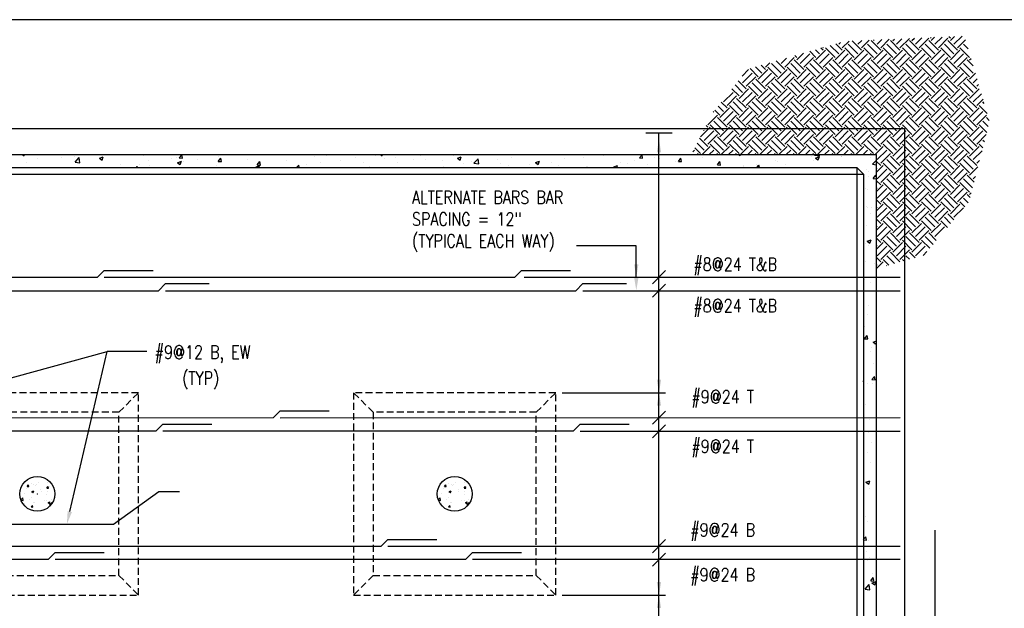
# Model space of a CAD drawing. Header units: inches. Extents: x -9715 to 32893, y -15613 to -1138.
# Tile 52 of 256: x 5180 to 6086, y -8120 to -7579. Entities that reach past the tile are written whole.
import ezdxf
from ezdxf.enums import TextEntityAlignment as Align

# ---------------------------------------------------------------- set-up
doc = ezdxf.new("R2010")
doc.units = ezdxf.units.IN
doc.header["$MEASUREMENT"] = 0
doc.linetypes.add('HIDDEN', pattern=[0.375, 0.25, -0.125])
doc.layers.get('0').update_dxf_attribs({"color": 252})
doc.layers.get('DEFPOINTS').update_dxf_attribs({"color": 11})
for name, color, linetype in [('S-ANNO-DIMS', 2, 'Continuous'), ('S-ANNO-TEXT', 2, 'Continuous'), ('S-FNDN', 7, 'Continuous'), ('S-FNDN-FTNG-REBAR', 5, 'Continuous'), ('S-FNDN-PATT', 8, 'Continuous')]:
    doc.layers.add(name, color=color, linetype=linetype)
doc.styles.add('125', font='romans.shx', dxfattribs={"width": 0.8, "height": 2})

# ---------------------------------------------------------------- blocks, each defined once
blk = doc.blocks.new('*X677')
at = {"color": 0}
for p, q in [((1584.13, 1570.73), (1584.13, 1570.73)), ((1591.88, 1567.74), (1591.88, 1567.74)), ((1600.11, 1567.55), (1600.11, 1567.55)), ((1601.35, 1568.98), (1601.35, 1568.98)), ((1580.63, 1561.45), (1580.63, 1561.45)), ((1581.61, 1563.75), (1582.82, 1565.19)), ((1581.61, 1563.75), (1583.11, 1563.62)), ((1583.11, 1563.62), (1582.82, 1565.18)), ((1585.62, 1566.91), (1585.62, 1566.91)), ((1585.8, 1559.15), (1587.55, 1559.82)), ((1585.8, 1559.15), (1587.04, 1558.31)), ((1587.04, 1558.31), (1587.55, 1559.82)), ((1587.48, 1565.95), (1587.48, 1565.95)), ((1588.71, 1564.24), (1588.71, 1564.24)), ((1590.12, 1565.25), (1590.12, 1565.25)), ((1593.98, 1560.88), (1593.98, 1560.88)), ((1594.77, 1559.12), (1594.77, 1559.12)), ((1599.54, 1562.18), (1600.75, 1563.62)), ((1599.54, 1562.18), (1601.04, 1562.05)), ((1599.81, 1559.23), (1599.81, 1559.23)), ((1601.04, 1562.05), (1600.75, 1563.62)), ((1602.05, 1563.68), (1602.05, 1563.68)), ((1575.81, 1551.49), (1577.45, 1553.21)), ((1575.95, 1551.11), (1577.73, 1550.83)), ((1577.73, 1550.83), (1577.45, 1553.2)), ((1579.05, 1557.05), (1579.05, 1557.05)), ((1583.73, 1551.53), (1583.73, 1551.53)), ((1585.09, 1553.99), (1585.09, 1553.99)), ((1585.31, 1557.88), (1585.31, 1557.88)), ((1586.87, 1549.3), (1586.87, 1549.3)), ((1587.18, 1557.63), (1587.18, 1557.63)), ((1588.2, 1549.26), (1588.2, 1549.26)), ((1597.08, 1550.97), (1597.08, 1550.97)), ((1599.5, 1550.9), (1599.5, 1550.9)), ((1599.67, 1556.5), (1599.67, 1556.5)), ((1600.72, 1549.08), (1602.47, 1549.75)), ((1601.96, 1548.24), (1602.47, 1549.75)), ((1603.99, 1551.34), (1603.99, 1551.34)), ((1578.73, 1548.02), (1578.73, 1548.02)), ((1585.08, 1544.94), (1586.29, 1546.38)), ((1585.08, 1544.94), (1586.57, 1544.81)), ((1586.58, 1544.81), (1586.29, 1546.38)), ((1600.72, 1549.08), (1601.96, 1548.24)), ((1602.18, 1547.04), (1604.13, 1549.07)), ((1602.18, 1547.04), (1603.31, 1546.86)), ((1604.24, 1548.14), (1604.13, 1549.07))]:
    blk.add_line(p, q, dxfattribs=at)
blk = doc.blocks.new('*X682')
at = {"color": 0}
for p, q in [((2698.05, 2110.27), (2698.72, 2110.94)), ((2701.37, 2106.96), (2705.65, 2111.24)), ((2704.68, 2103.64), (2712.58, 2111.54)), ((2715.73, 2110.27), (2717.2, 2111.74)), ((2719.05, 2106.96), (2724.13, 2112.04)), ((2722.36, 2103.64), (2731.06, 2112.34)), ((2733.41, 2110.27), (2735.67, 2112.54)), ((2736.72, 2106.96), (2742.6, 2112.84)), ((2740.04, 2103.64), (2748.88, 2112.48)), ((2751.09, 2112.48), (2750.4, 2113.17)), ((2751.09, 2110.27), (2754.15, 2113.33)), ((2754.4, 2106.96), (2761.08, 2113.63)), ((2757.72, 2103.64), (2766.56, 2112.48)), ((2768.76, 2112.48), (2767.34, 2113.9)), ((2768.76, 2110.27), (2772.63, 2114.13)), ((2772.08, 2106.96), (2779.55, 2114.43)), ((2775.39, 2103.64), (2782.75, 2111)), ((2648.34, 2098.12), (2644.51, 2101.94)), ((2651.65, 2101.43), (2649.66, 2103.42)), ((2651.65, 2103.64), (2652.15, 2104.14)), ((2662.7, 2094.8), (2653.86, 2103.64)), ((2666.01, 2098.12), (2658.24, 2105.89)), ((2669.33, 2101.43), (2663.39, 2107.37)), ((2666.01, 2106.96), (2667.66, 2108.6)), ((2669.33, 2103.64), (2675.63, 2109.94)), ((2680.38, 2094.8), (2671.54, 2103.64)), ((2683.69, 2098.12), (2674.85, 2106.96)), ((2687.01, 2101.43), (2678.38, 2110.06)), ((2683.69, 2106.96), (2687.18, 2110.44)), ((2687.01, 2103.64), (2694.11, 2110.74)), ((2698.05, 2094.8), (2689.22, 2103.64)), ((2701.37, 2098.12), (2692.53, 2106.96)), ((2704.68, 2101.43), (2695.84, 2110.27)), ((2715.73, 2094.8), (2706.89, 2103.64)), ((2719.05, 2098.12), (2710.21, 2106.96)), ((2722.36, 2101.43), (2713.52, 2110.27)), ((2733.41, 2094.8), (2724.57, 2103.64)), ((2736.72, 2098.12), (2727.89, 2106.96)), ((2740.04, 2101.43), (2731.2, 2110.27)), ((2751.09, 2094.8), (2742.25, 2103.64)), ((2754.4, 2098.12), (2745.56, 2106.96)), ((2757.72, 2101.43), (2748.88, 2110.27)), ((2768.76, 2094.8), (2759.93, 2103.64)), ((2772.08, 2098.12), (2763.24, 2106.96)), ((2775.39, 2101.43), (2766.56, 2110.27)), ((2786.44, 2094.8), (2777.6, 2103.64)), ((2785.2, 2102.68), (2780.92, 2106.96)), ((2612.98, 2089.28), (2618.02, 2094.32)), ((2616.3, 2085.97), (2625.13, 2094.8)), ((2627.34, 2094.8), (2625.63, 2096.51)), ((2627.34, 2092.59), (2633.53, 2098.79)), ((2630.66, 2089.28), (2639.5, 2098.12)), ((2633.97, 2085.97), (2642.81, 2094.8)), ((2645.02, 2094.8), (2639.36, 2100.46)), ((2645.02, 2092.59), (2653.86, 2101.43)), ((2648.34, 2089.28), (2657.17, 2098.12)), ((2651.65, 2085.97), (2660.49, 2094.8)), ((2662.7, 2092.59), (2671.54, 2101.43)), ((2666.01, 2089.28), (2674.85, 2098.12)), ((2669.33, 2085.97), (2678.17, 2094.8)), ((2680.38, 2092.59), (2689.22, 2101.43)), ((2683.69, 2089.28), (2692.53, 2098.12)), ((2687.01, 2085.97), (2695.84, 2094.8)), ((2698.05, 2092.59), (2706.89, 2101.43)), ((2701.37, 2089.28), (2710.21, 2098.12)), ((2704.68, 2085.97), (2713.52, 2094.8)), ((2715.73, 2092.59), (2724.57, 2101.43)), ((2719.05, 2089.28), (2727.89, 2098.12)), ((2722.36, 2085.97), (2731.2, 2094.8)), ((2733.41, 2092.59), (2742.25, 2101.43)), ((2736.72, 2089.28), (2745.56, 2098.12)), ((2740.04, 2085.97), (2748.88, 2094.8)), ((2751.09, 2092.59), (2759.93, 2101.43)), ((2754.4, 2089.28), (2763.24, 2098.12)), ((2757.72, 2085.97), (2766.56, 2094.8)), ((2768.76, 2092.59), (2777.6, 2101.43)), ((2772.08, 2089.28), (2780.92, 2098.12)), ((2775.39, 2085.97), (2784.23, 2094.8)), ((2786.44, 2092.59), (2787.77, 2093.92)), ((2577.05, 2077.65), (2583.15, 2083.76)), ((2591.99, 2077.13), (2584.45, 2084.66)), ((2595.3, 2080.44), (2589.6, 2086.15)), ((2591.99, 2074.92), (2600.83, 2083.76)), ((2598.62, 2083.76), (2594.75, 2087.63)), ((2598.62, 2085.97), (2602.51, 2089.86)), ((2609.67, 2077.13), (2600.83, 2085.97)), ((2612.98, 2080.44), (2604.14, 2089.28)), ((2616.3, 2083.76), (2608.47, 2091.58)), ((2609.67, 2074.92), (2618.5, 2083.76)), ((2627.34, 2077.13), (2618.5, 2085.97)), ((2630.66, 2080.44), (2621.82, 2089.28)), ((2633.97, 2083.76), (2625.13, 2092.59)), ((2627.34, 2074.92), (2636.18, 2083.76)), ((2645.02, 2077.13), (2636.18, 2085.97)), ((2648.34, 2080.44), (2639.5, 2089.28)), ((2651.65, 2083.76), (2642.81, 2092.59)), ((2645.02, 2074.92), (2653.86, 2083.76)), ((2662.7, 2077.13), (2653.86, 2085.97)), ((2666.01, 2080.44), (2657.17, 2089.28)), ((2669.33, 2083.76), (2660.49, 2092.59)), ((2662.7, 2074.92), (2671.54, 2083.76)), ((2680.38, 2077.13), (2671.54, 2085.97)), ((2683.69, 2080.44), (2674.85, 2089.28)), ((2687.01, 2083.76), (2678.17, 2092.59)), ((2680.38, 2074.92), (2689.22, 2083.76)), ((2698.05, 2077.13), (2689.22, 2085.97)), ((2701.37, 2080.44), (2692.53, 2089.28)), ((2704.68, 2083.76), (2695.84, 2092.59)), ((2698.05, 2074.92), (2706.89, 2083.76)), ((2715.73, 2077.13), (2706.89, 2085.97)), ((2719.05, 2080.44), (2710.21, 2089.28)), ((2722.36, 2083.76), (2713.52, 2092.59)), ((2715.73, 2074.92), (2724.57, 2083.76)), ((2733.41, 2077.13), (2724.57, 2085.97)), ((2736.72, 2080.44), (2727.89, 2089.28)), ((2740.04, 2083.76), (2731.2, 2092.59)), ((2733.41, 2074.92), (2742.25, 2083.76)), ((2751.09, 2077.13), (2742.25, 2085.97)), ((2754.4, 2080.44), (2745.56, 2089.28)), ((2757.72, 2083.76), (2748.88, 2092.59)), ((2751.09, 2074.92), (2759.93, 2083.76)), ((2768.76, 2077.13), (2759.93, 2085.97)), ((2772.08, 2080.44), (2763.24, 2089.28)), ((2775.39, 2083.76), (2766.56, 2092.59)), ((2768.76, 2074.92), (2777.6, 2083.76)), ((2786.44, 2077.13), (2777.6, 2085.97)), ((2789.76, 2080.44), (2780.92, 2089.28)), ((2789.78, 2087.05), (2784.23, 2092.59)), ((2577.63, 2071.6), (2586.46, 2080.44)), ((2580.94, 2068.29), (2589.78, 2077.13)), ((2598.62, 2066.08), (2589.78, 2074.92)), ((2595.3, 2071.6), (2604.14, 2080.44)), ((2598.62, 2068.29), (2607.46, 2077.13)), ((2616.3, 2066.08), (2607.46, 2074.92)), ((2612.98, 2071.6), (2621.82, 2080.44)), ((2616.3, 2068.29), (2625.13, 2077.13)), ((2633.97, 2066.08), (2625.13, 2074.92)), ((2630.66, 2071.6), (2639.5, 2080.44)), ((2633.97, 2068.29), (2642.81, 2077.13)), ((2651.65, 2066.08), (2642.81, 2074.92)), ((2648.34, 2071.6), (2657.17, 2080.44)), ((2651.65, 2068.29), (2660.49, 2077.13)), ((2669.33, 2066.08), (2660.49, 2074.92)), ((2666.01, 2071.6), (2674.85, 2080.44)), ((2669.33, 2068.29), (2678.17, 2077.13)), ((2687.01, 2066.08), (2678.17, 2074.92)), ((2683.69, 2071.6), (2692.53, 2080.44)), ((2687.01, 2068.29), (2695.84, 2077.13)), ((2704.68, 2066.08), (2695.84, 2074.92)), ((2701.37, 2071.6), (2710.21, 2080.44)), ((2704.68, 2068.29), (2713.52, 2077.13)), ((2722.36, 2066.08), (2713.52, 2074.92)), ((2719.05, 2071.6), (2727.89, 2080.44)), ((2722.36, 2068.29), (2731.2, 2077.13)), ((2740.04, 2066.08), (2731.2, 2074.92)), ((2736.72, 2071.6), (2745.56, 2080.44)), ((2740.04, 2068.29), (2748.88, 2077.13)), ((2757.72, 2066.08), (2748.88, 2074.92)), ((2754.4, 2071.6), (2763.24, 2080.44)), ((2757.72, 2068.29), (2766.56, 2077.13)), ((2775.39, 2066.08), (2766.56, 2074.92)), ((2772.08, 2071.6), (2780.92, 2080.44)), ((2775.39, 2068.29), (2784.23, 2077.13)), ((2793.07, 2066.08), (2784.23, 2074.92)), ((2786.44, 2074.92), (2791.78, 2080.25)), ((2789.76, 2071.6), (2793.28, 2075.12)), ((2574.31, 2059.45), (2567.74, 2066.02)), ((2577.63, 2062.76), (2570.68, 2069.7)), ((2580.94, 2066.08), (2573.63, 2073.39)), ((2574.31, 2057.24), (2583.15, 2066.08)), ((2591.99, 2059.45), (2583.15, 2068.29)), ((2595.3, 2062.76), (2586.46, 2071.6)), ((2591.99, 2057.24), (2600.83, 2066.08)), ((2609.67, 2059.45), (2600.83, 2068.29)), ((2612.98, 2062.76), (2604.14, 2071.6)), ((2609.67, 2057.24), (2618.5, 2066.08)), ((2627.34, 2059.45), (2618.5, 2068.29)), ((2630.66, 2062.76), (2621.82, 2071.6)), ((2627.34, 2057.24), (2636.18, 2066.08)), ((2645.02, 2059.45), (2636.18, 2068.29)), ((2648.34, 2062.76), (2639.5, 2071.6)), ((2645.02, 2057.24), (2653.86, 2066.08)), ((2662.7, 2059.45), (2653.86, 2068.29)), ((2666.01, 2062.76), (2657.17, 2071.6)), ((2662.7, 2057.24), (2671.54, 2066.08)), ((2680.38, 2059.45), (2671.54, 2068.29)), ((2683.69, 2062.76), (2674.85, 2071.6)), ((2680.38, 2057.24), (2689.22, 2066.08)), ((2698.05, 2059.45), (2689.22, 2068.29)), ((2701.37, 2062.76), (2692.53, 2071.6)), ((2698.05, 2057.24), (2706.89, 2066.08)), ((2715.73, 2059.45), (2706.89, 2068.29)), ((2719.05, 2062.76), (2710.21, 2071.6)), ((2715.73, 2057.24), (2724.57, 2066.08)), ((2733.41, 2059.45), (2724.57, 2068.29)), ((2736.72, 2062.76), (2727.89, 2071.6)), ((2733.41, 2057.24), (2742.25, 2066.08)), ((2751.09, 2059.45), (2742.25, 2068.29)), ((2754.4, 2062.76), (2745.56, 2071.6)), ((2751.09, 2057.24), (2759.93, 2066.08)), ((2768.76, 2059.45), (2759.93, 2068.29)), ((2772.08, 2062.76), (2763.24, 2071.6)), ((2768.76, 2057.24), (2777.6, 2066.08)), ((2786.44, 2059.45), (2777.6, 2068.29)), ((2789.76, 2062.76), (2780.92, 2071.6)), ((2786.44, 2057.24), (2795.28, 2066.08)), ((2793.07, 2068.29), (2794.78, 2070)), ((2795.28, 2068.28), (2795.28, 2068.29)), ((2559.95, 2053.92), (2568.79, 2062.76)), ((2563.26, 2050.61), (2572.1, 2059.45)), ((2580.94, 2048.4), (2572.1, 2057.24)), ((2577.63, 2053.92), (2586.46, 2062.76)), ((2580.94, 2050.61), (2589.78, 2059.45)), ((2598.62, 2048.4), (2589.78, 2057.24)), ((2595.3, 2053.92), (2604.14, 2062.76)), ((2598.62, 2050.61), (2607.46, 2059.45)), ((2616.3, 2048.4), (2607.46, 2057.24)), ((2612.98, 2053.92), (2621.82, 2062.76)), ((2616.3, 2050.61), (2625.13, 2059.45)), ((2633.97, 2048.4), (2625.13, 2057.24)), ((2630.66, 2053.92), (2639.5, 2062.76)), ((2633.97, 2050.61), (2642.81, 2059.45)), ((2651.65, 2048.4), (2642.81, 2057.24)), ((2648.34, 2053.92), (2657.17, 2062.76)), ((2651.65, 2050.61), (2660.49, 2059.45)), ((2669.33, 2048.4), (2660.49, 2057.24)), ((2666.01, 2053.92), (2674.85, 2062.76)), ((2669.33, 2050.61), (2678.17, 2059.45)), ((2687.01, 2048.4), (2678.17, 2057.24)), ((2683.69, 2053.92), (2692.53, 2062.76)), ((2687.01, 2050.61), (2695.84, 2059.45)), ((2704.68, 2048.4), (2695.84, 2057.24)), ((2701.37, 2053.92), (2710.21, 2062.76)), ((2704.68, 2050.61), (2713.52, 2059.45)), ((2722.36, 2048.4), (2713.52, 2057.24)), ((2719.05, 2053.92), (2727.89, 2062.76)), ((2722.36, 2050.61), (2731.2, 2059.45)), ((2740.04, 2048.4), (2731.2, 2057.24)), ((2736.72, 2053.92), (2745.56, 2062.76)), ((2740.04, 2050.61), (2748.88, 2059.45)), ((2757.72, 2048.4), (2748.88, 2057.24)), ((2754.4, 2053.92), (2763.24, 2062.76)), ((2757.72, 2050.61), (2766.56, 2059.45)), ((2775.39, 2048.4), (2766.56, 2057.24)), ((2772.08, 2053.92), (2780.92, 2062.76)), ((2775.39, 2050.61), (2784.23, 2059.45)), ((2793.07, 2048.4), (2784.23, 2057.24)), ((2789.76, 2053.92), (2797.29, 2061.45)), ((2559.95, 2045.09), (2554.96, 2050.07)), ((2556.63, 2039.56), (2565.47, 2048.4)), ((2563.26, 2048.4), (2557.91, 2053.75)), ((2574.31, 2041.77), (2565.47, 2050.61)), ((2577.63, 2045.09), (2568.79, 2053.92)), ((2574.31, 2039.56), (2583.15, 2048.4)), ((2591.99, 2041.77), (2583.15, 2050.61)), ((2595.3, 2045.09), (2586.46, 2053.92)), ((2591.99, 2039.56), (2600.83, 2048.4)), ((2609.67, 2041.77), (2600.83, 2050.61)), ((2612.98, 2045.09), (2604.14, 2053.92)), ((2609.67, 2039.56), (2618.5, 2048.4)), ((2627.34, 2041.77), (2618.5, 2050.61)), ((2630.66, 2045.09), (2621.82, 2053.92)), ((2627.34, 2039.56), (2636.18, 2048.4)), ((2645.02, 2041.77), (2636.18, 2050.61)), ((2648.34, 2045.09), (2639.5, 2053.92)), ((2645.02, 2039.56), (2653.86, 2048.4)), ((2662.7, 2041.77), (2653.86, 2050.61)), ((2666.01, 2045.09), (2657.17, 2053.92)), ((2662.7, 2039.56), (2671.54, 2048.4)), ((2680.38, 2041.77), (2671.54, 2050.61)), ((2683.69, 2045.09), (2674.85, 2053.92)), ((2680.38, 2039.56), (2689.22, 2048.4)), ((2698.05, 2041.77), (2689.22, 2050.61)), ((2701.37, 2045.09), (2692.53, 2053.92)), ((2698.05, 2039.56), (2706.89, 2048.4)), ((2715.73, 2041.77), (2706.89, 2050.61)), ((2719.05, 2045.09), (2710.21, 2053.92)), ((2715.73, 2039.56), (2724.57, 2048.4)), ((2733.41, 2041.77), (2724.57, 2050.61)), ((2736.72, 2045.09), (2727.89, 2053.92)), ((2733.41, 2039.56), (2742.25, 2048.4)), ((2751.09, 2041.77), (2742.25, 2050.61)), ((2754.4, 2045.09), (2745.56, 2053.92)), ((2751.09, 2039.56), (2759.93, 2048.4)), ((2768.76, 2041.77), (2759.93, 2050.61)), ((2772.08, 2045.09), (2763.24, 2053.92)), ((2768.76, 2039.56), (2777.6, 2048.4)), ((2786.44, 2041.77), (2777.6, 2050.61)), ((2789.76, 2045.09), (2780.92, 2053.92)), ((2786.44, 2039.56), (2795.28, 2048.4)), ((2793.07, 2050.61), (2798.79, 2056.33)), ((2802.62, 2043.27), (2795.28, 2050.61)), ((2799.87, 2052.65), (2798.6, 2053.92)), ((2545.58, 2032.93), (2554.42, 2041.77)), ((2550.44, 2044.42), (2551.11, 2045.09)), ((2556.63, 2041.77), (2552.02, 2046.39)), ((2563.26, 2030.72), (2554.42, 2039.56)), ((2559.95, 2036.25), (2568.79, 2045.09)), ((2563.26, 2032.93), (2572.1, 2041.77)), ((2580.94, 2030.72), (2572.1, 2039.56)), ((2577.63, 2036.25), (2586.46, 2045.09)), ((2580.94, 2032.93), (2589.78, 2041.77)), ((2598.62, 2030.72), (2589.78, 2039.56)), ((2595.3, 2036.25), (2604.14, 2045.09)), ((2598.62, 2032.93), (2607.46, 2041.77)), ((2616.3, 2030.72), (2607.46, 2039.56)), ((2612.98, 2036.25), (2621.82, 2045.09)), ((2616.3, 2032.93), (2625.13, 2041.77)), ((2633.97, 2030.72), (2625.13, 2039.56)), ((2630.66, 2036.25), (2639.5, 2045.09)), ((2633.97, 2032.93), (2642.81, 2041.77)), ((2651.65, 2030.72), (2642.81, 2039.56)), ((2648.34, 2036.25), (2657.17, 2045.09)), ((2651.65, 2032.93), (2660.49, 2041.77)), ((2669.33, 2030.72), (2660.49, 2039.56)), ((2666.01, 2036.25), (2674.85, 2045.09)), ((2669.33, 2032.93), (2678.17, 2041.77)), ((2687.01, 2030.72), (2678.17, 2039.56)), ((2683.69, 2036.25), (2692.53, 2045.09)), ((2687.01, 2032.93), (2695.84, 2041.77)), ((2704.68, 2030.72), (2695.84, 2039.56)), ((2701.37, 2036.25), (2710.21, 2045.09)), ((2704.68, 2032.93), (2713.52, 2041.77)), ((2722.36, 2030.72), (2713.52, 2039.56)), ((2719.05, 2036.25), (2727.89, 2045.09)), ((2722.36, 2032.93), (2731.2, 2041.77)), ((2740.04, 2030.72), (2731.2, 2039.56)), ((2736.72, 2036.25), (2745.56, 2045.09)), ((2740.04, 2032.93), (2748.88, 2041.77)), ((2757.72, 2030.72), (2748.88, 2039.56)), ((2754.4, 2036.25), (2763.24, 2045.09)), ((2757.72, 2032.93), (2766.56, 2041.77)), ((2775.39, 2030.72), (2766.56, 2039.56)), ((2772.08, 2036.25), (2780.92, 2045.09)), ((2775.39, 2032.93), (2784.23, 2041.77)), ((2793.07, 2030.72), (2784.23, 2039.56)), ((2789.76, 2036.25), (2798.6, 2045.09)), ((2793.07, 2032.93), (2801.91, 2041.77)), ((2804.46, 2037.02), (2801.91, 2039.56)), ((2538.96, 2021.88), (2547.79, 2030.72)), ((2545.58, 2030.72), (2544, 2032.31)), ((2556.63, 2024.09), (2547.79, 2032.93)), ((2559.95, 2027.41), (2551.11, 2036.25)), ((2556.63, 2021.88), (2565.47, 2030.72)), ((2574.31, 2024.09), (2565.47, 2032.93)), ((2577.63, 2027.41), (2568.79, 2036.25)), ((2574.31, 2021.88), (2583.15, 2030.72)), ((2591.99, 2024.09), (2583.15, 2032.93)), ((2595.3, 2027.41), (2586.46, 2036.25)), ((2591.99, 2021.88), (2600.83, 2030.72)), ((2609.67, 2024.09), (2600.83, 2032.93)), ((2612.98, 2027.41), (2604.14, 2036.25)), ((2609.67, 2021.88), (2618.5, 2030.72)), ((2627.34, 2024.09), (2618.5, 2032.93)), ((2630.66, 2027.41), (2621.82, 2036.25)), ((2627.34, 2021.88), (2636.18, 2030.72)), ((2645.02, 2024.09), (2636.18, 2032.93)), ((2648.34, 2027.41), (2639.5, 2036.25)), ((2645.02, 2021.88), (2653.86, 2030.72)), ((2662.7, 2024.09), (2653.86, 2032.93)), ((2666.01, 2027.41), (2657.17, 2036.25)), ((2662.7, 2021.88), (2671.54, 2030.72)), ((2680.38, 2024.09), (2671.54, 2032.93)), ((2683.69, 2027.41), (2674.85, 2036.25)), ((2680.38, 2021.88), (2689.22, 2030.72)), ((2698.05, 2024.09), (2689.22, 2032.93)), ((2701.37, 2027.41), (2692.53, 2036.25)), ((2698.05, 2021.88), (2706.89, 2030.72)), ((2715.73, 2024.09), (2706.89, 2032.93)), ((2719.05, 2027.41), (2710.21, 2036.25)), ((2715.73, 2021.88), (2724.57, 2030.72)), ((2733.41, 2024.09), (2724.57, 2032.93)), ((2736.72, 2027.41), (2727.89, 2036.25)), ((2733.41, 2021.88), (2742.25, 2030.72)), ((2751.09, 2024.09), (2742.25, 2032.93)), ((2754.4, 2027.41), (2745.56, 2036.25)), ((2751.09, 2021.88), (2759.93, 2030.72)), ((2768.76, 2024.09), (2759.93, 2032.93)), ((2772.08, 2027.41), (2763.24, 2036.25)), ((2768.76, 2021.88), (2777.6, 2030.72)), ((2786.44, 2024.09), (2777.6, 2032.93)), ((2789.76, 2027.41), (2780.92, 2036.25)), ((2786.44, 2021.88), (2795.28, 2030.72)), ((2802.27, 2025.95), (2795.28, 2032.93)), ((2803.62, 2031.22), (2798.6, 2036.25)), ((2545.58, 2013.04), (2538.07, 2020.55)), ((2542.27, 2027.41), (2541.78, 2027.9)), ((2542.27, 2018.57), (2551.11, 2027.41)), ((2545.58, 2015.25), (2554.42, 2024.09)), ((2563.26, 2013.04), (2554.42, 2021.88)), ((2559.95, 2018.57), (2568.79, 2027.41)), ((2563.26, 2015.25), (2572.1, 2024.09)), ((2580.94, 2013.04), (2572.1, 2021.88)), ((2577.63, 2018.57), (2586.46, 2027.41)), ((2580.94, 2015.25), (2589.78, 2024.09)), ((2598.62, 2013.04), (2589.78, 2021.88)), ((2595.3, 2018.57), (2604.14, 2027.41)), ((2598.62, 2015.25), (2607.46, 2024.09)), ((2616.3, 2013.04), (2607.46, 2021.88)), ((2612.98, 2018.57), (2621.82, 2027.41)), ((2616.3, 2015.25), (2625.13, 2024.09)), ((2633.97, 2013.04), (2625.13, 2021.88)), ((2630.66, 2018.57), (2639.5, 2027.41)), ((2633.97, 2015.25), (2642.81, 2024.09)), ((2651.65, 2013.04), (2642.81, 2021.88)), ((2648.34, 2018.57), (2657.17, 2027.41)), ((2651.65, 2015.25), (2660.49, 2024.09)), ((2669.33, 2013.04), (2660.49, 2021.88)), ((2666.01, 2018.57), (2674.85, 2027.41)), ((2669.33, 2015.25), (2678.17, 2024.09)), ((2687.01, 2013.04), (2678.17, 2021.88)), ((2683.69, 2018.57), (2692.53, 2027.41)), ((2687.01, 2015.25), (2695.84, 2024.09)), ((2704.68, 2013.04), (2695.84, 2021.88)), ((2701.37, 2018.57), (2710.21, 2027.41)), ((2704.68, 2015.25), (2713.52, 2024.09)), ((2722.36, 2013.04), (2713.52, 2021.88)), ((2719.05, 2018.57), (2727.89, 2027.41)), ((2722.36, 2015.25), (2731.2, 2024.09)), ((2740.04, 2013.04), (2731.2, 2021.88)), ((2736.72, 2018.57), (2745.56, 2027.41)), ((2740.04, 2015.25), (2748.88, 2024.09)), ((2757.72, 2013.04), (2748.88, 2021.88)), ((2754.4, 2018.57), (2763.24, 2027.41)), ((2757.72, 2015.25), (2766.56, 2024.09)), ((2775.39, 2013.04), (2766.56, 2021.88)), ((2772.08, 2018.57), (2780.92, 2027.41)), ((2775.39, 2015.25), (2784.23, 2024.09)), ((2793.07, 2013.04), (2784.23, 2021.88)), ((2789.76, 2018.57), (2798.6, 2027.41)), ((2793.07, 2015.25), (2801.75, 2023.93)), ((2538.96, 2006.42), (2533.63, 2011.74)), ((2542.27, 2009.73), (2535.85, 2016.15)), ((2540.34, 2005.59), (2547.79, 2013.04)), ((2556.63, 2006.42), (2547.79, 2015.25)), ((2559.95, 2009.73), (2551.11, 2018.57)), ((2558.01, 2005.59), (2565.47, 2013.04)), ((2574.31, 2006.42), (2565.47, 2015.25)), ((2577.63, 2009.73), (2568.79, 2018.57)), ((2575.69, 2005.59), (2583.15, 2013.04)), ((2591.99, 2006.42), (2583.15, 2015.25)), ((2595.3, 2009.73), (2586.46, 2018.57)), ((2593.37, 2005.59), (2600.83, 2013.04)), ((2609.67, 2006.42), (2600.83, 2015.25)), ((2612.98, 2009.73), (2604.14, 2018.57)), ((2611.05, 2005.59), (2618.5, 2013.04)), ((2627.34, 2006.42), (2618.5, 2015.25)), ((2630.66, 2009.73), (2621.82, 2018.57)), ((2628.73, 2005.59), (2636.18, 2013.04)), ((2645.02, 2006.42), (2636.18, 2015.25)), ((2648.34, 2009.73), (2639.5, 2018.57)), ((2646.4, 2005.59), (2653.86, 2013.04)), ((2662.7, 2006.42), (2653.86, 2015.25)), ((2666.01, 2009.73), (2657.17, 2018.57)), ((2664.08, 2005.59), (2671.54, 2013.04)), ((2680.38, 2006.42), (2671.54, 2015.25)), ((2683.69, 2009.73), (2674.85, 2018.57)), ((2681.76, 2005.59), (2689.22, 2013.04)), ((2698.05, 2006.42), (2689.22, 2015.25)), ((2701.37, 2009.73), (2692.53, 2018.57)), ((2699.44, 2005.59), (2706.89, 2013.04)), ((2715.73, 2006.42), (2706.89, 2015.25)), ((2719.05, 2009.73), (2710.21, 2018.57)), ((2715.73, 2004.21), (2724.57, 2013.04)), ((2733.41, 2006.42), (2724.57, 2015.25)), ((2736.72, 2009.73), (2727.89, 2018.57)), ((2733.41, 2004.21), (2742.25, 2013.04)), ((2751.09, 2006.42), (2742.25, 2015.25)), ((2754.4, 2009.73), (2745.56, 2018.57)), ((2751.09, 2004.21), (2759.93, 2013.04)), ((2768.76, 2006.42), (2759.93, 2015.25)), ((2772.08, 2009.73), (2763.24, 2018.57)), ((2768.76, 2004.21), (2777.6, 2013.04)), ((2786.44, 2006.42), (2777.6, 2015.25)), ((2789.76, 2009.73), (2780.92, 2018.57)), ((2786.44, 2004.21), (2795.28, 2013.04)), ((2798.65, 2011.89), (2795.28, 2015.25)), ((2800.01, 2017.16), (2798.6, 2018.57)), ((2531.79, 2008.09), (2533.43, 2009.73)), ((2535.92, 2005.59), (2536.75, 2006.42)), ((2546.97, 2005.59), (2551.11, 2009.73)), ((2553.59, 2005.59), (2554.42, 2006.42)), ((2564.64, 2005.59), (2568.79, 2009.73)), ((2571.27, 2005.59), (2572.1, 2006.42)), ((2582.32, 2005.59), (2586.46, 2009.73)), ((2588.95, 2005.59), (2589.78, 2006.42)), ((2600, 2005.59), (2604.14, 2009.73)), ((2606.63, 2005.59), (2607.46, 2006.42)), ((2617.68, 2005.59), (2621.82, 2009.73)), ((2624.31, 2005.59), (2625.13, 2006.42)), ((2635.35, 2005.59), (2639.5, 2009.73)), ((2641.98, 2005.59), (2642.81, 2006.42)), ((2653.03, 2005.59), (2657.17, 2009.73)), ((2659.66, 2005.59), (2660.49, 2006.42)), ((2670.71, 2005.59), (2674.85, 2009.73)), ((2677.34, 2005.59), (2678.17, 2006.42)), ((2688.39, 2005.59), (2692.53, 2009.73)), ((2695.02, 2005.59), (2695.84, 2006.42)), ((2701.37, 2000.89), (2710.21, 2009.73)), ((2704.68, 1997.58), (2713.52, 2006.42)), ((2722.36, 1995.37), (2713.52, 2004.21)), ((2719.05, 2000.89), (2727.89, 2009.73)), ((2722.36, 1997.58), (2731.2, 2006.42)), ((2740.04, 1995.37), (2731.2, 2004.21)), ((2736.72, 2000.89), (2745.56, 2009.73)), ((2740.04, 1997.58), (2748.88, 2006.42)), ((2757.72, 1995.37), (2748.88, 2004.21)), ((2754.4, 2000.89), (2763.24, 2009.73)), ((2757.72, 1997.58), (2766.56, 2006.42)), ((2775.39, 1995.37), (2766.56, 2004.21)), ((2772.08, 2000.89), (2780.92, 2009.73)), ((2775.39, 1997.58), (2784.23, 2006.42)), ((2793.07, 1995.37), (2784.23, 2004.21)), ((2789.76, 2000.89), (2797.92, 2009.06)), ((2700.89, 1989.37), (2706.89, 1995.37)), ((2704.68, 1995.37), (2700.92, 1999.13)), ((2715.73, 1988.74), (2706.89, 1997.58)), ((2719.05, 1992.05), (2710.21, 2000.89)), ((2715.73, 1986.53), (2724.57, 1995.37)), ((2733.41, 1988.74), (2724.57, 1997.58)), ((2736.72, 1992.05), (2727.89, 2000.89)), ((2733.41, 1986.53), (2742.25, 1995.37)), ((2751.09, 1988.74), (2742.25, 1997.58)), ((2754.4, 1992.05), (2745.56, 2000.89)), ((2751.09, 1986.53), (2759.93, 1995.37)), ((2768.76, 1988.74), (2759.93, 1997.58)), ((2772.08, 1992.05), (2763.24, 2000.89)), ((2768.76, 1986.53), (2777.6, 1995.37)), ((2786.44, 1988.74), (2777.6, 1997.58)), ((2789.76, 1992.05), (2780.92, 2000.89)), ((2786.44, 1986.53), (2794.1, 1994.19)), ((2793.07, 1997.58), (2795.63, 2000.13)), ((2701.37, 1992.05), (2700.9, 1992.52)), ((2701.37, 1983.21), (2710.21, 1992.05)), ((2704.68, 1979.9), (2713.52, 1988.74)), ((2722.36, 1977.69), (2713.52, 1986.53)), ((2719.05, 1983.21), (2727.89, 1992.05)), ((2722.36, 1979.9), (2731.2, 1988.74)), ((2740.04, 1977.69), (2731.2, 1986.53)), ((2736.72, 1983.21), (2745.56, 1992.05)), ((2740.04, 1979.9), (2748.88, 1988.74)), ((2757.72, 1977.69), (2748.88, 1986.53)), ((2754.4, 1983.21), (2763.24, 1992.05)), ((2757.72, 1979.9), (2766.56, 1988.74)), ((2775.39, 1977.69), (2766.56, 1986.53)), ((2772.08, 1983.21), (2780.92, 1992.05)), ((2775.39, 1979.9), (2784.23, 1988.74)), ((2790.52, 1980.24), (2784.23, 1986.53)), ((2789.76, 1983.21), (2791.81, 1985.26)), ((2700.85, 1971.64), (2706.89, 1977.69)), ((2704.68, 1977.69), (2700.87, 1981.5)), ((2715.73, 1971.06), (2706.89, 1979.9)), ((2719.05, 1974.37), (2710.21, 1983.21)), ((2715.73, 1968.85), (2724.57, 1977.69)), ((2733.41, 1971.06), (2724.57, 1979.9)), ((2736.72, 1974.37), (2727.89, 1983.21)), ((2733.41, 1968.85), (2742.25, 1977.69)), ((2751.09, 1971.06), (2742.25, 1979.9)), ((2754.4, 1974.37), (2745.56, 1983.21)), ((2751.09, 1968.85), (2759.93, 1977.69)), ((2768.76, 1971.06), (2759.93, 1979.9)), ((2772.08, 1974.37), (2763.24, 1983.21)), ((2768.76, 1968.85), (2777.6, 1977.69)), ((2786.44, 1971.06), (2777.6, 1979.9)), ((2789.16, 1974.97), (2780.92, 1983.21)), ((2701.37, 1974.37), (2700.86, 1974.89)), ((2701.37, 1965.54), (2710.21, 1974.37)), ((2704.68, 1962.22), (2713.52, 1971.06)), ((2722.36, 1960.01), (2713.52, 1968.85)), ((2719.05, 1965.54), (2727.89, 1974.37)), ((2722.36, 1962.22), (2731.2, 1971.06)), ((2740.04, 1960.01), (2731.2, 1968.85)), ((2736.72, 1965.54), (2745.56, 1974.37)), ((2740.04, 1962.22), (2748.88, 1971.06)), ((2757.72, 1960.01), (2748.88, 1968.85)), ((2754.4, 1965.54), (2763.24, 1974.37)), ((2757.72, 1962.22), (2766.56, 1971.06)), ((2775.39, 1960.01), (2766.56, 1968.85)), ((2772.08, 1965.54), (2780.92, 1974.37)), ((2775.39, 1962.22), (2784.23, 1971.06)), ((2786.9, 1966.18), (2784.23, 1968.85)), ((2786.44, 1968.85), (2787.98, 1970.39)), ((2700.8, 1953.92), (2706.89, 1960.01)), ((2701.37, 1956.7), (2700.81, 1957.25)), ((2704.68, 1960.01), (2700.83, 1963.87)), ((2715.73, 1953.38), (2706.89, 1962.22)), ((2719.05, 1956.7), (2710.21, 1965.54)), ((2715.73, 1951.17), (2724.57, 1960.01)), ((2733.41, 1953.38), (2724.57, 1962.22)), ((2736.72, 1956.7), (2727.89, 1965.54)), ((2733.41, 1951.17), (2742.25, 1960.01)), ((2751.09, 1953.38), (2742.25, 1962.22)), ((2754.4, 1956.7), (2745.56, 1965.54)), ((2751.09, 1951.17), (2759.93, 1960.01)), ((2768.76, 1953.38), (2759.93, 1962.22)), ((2772.08, 1956.7), (2763.24, 1965.54)), ((2768.76, 1951.17), (2777.6, 1960.01)), ((2782.2, 1957.63), (2777.6, 1962.22)), ((2785.24, 1961.22), (2780.92, 1965.54)), ((2701.37, 1947.86), (2710.21, 1956.7)), ((2704.68, 1944.54), (2713.52, 1953.38)), ((2719.05, 1939.02), (2710.21, 1947.86)), ((2722.36, 1942.33), (2713.52, 1951.17)), ((2719.05, 1947.86), (2727.89, 1956.7)), ((2722.36, 1944.54), (2731.2, 1953.38)), ((2736.72, 1939.02), (2727.89, 1947.86)), ((2740.04, 1942.33), (2731.2, 1951.17)), ((2736.72, 1947.86), (2745.56, 1956.7)), ((2740.04, 1944.54), (2748.88, 1953.38)), ((2754.4, 1939.02), (2745.56, 1947.86)), ((2757.72, 1942.33), (2748.88, 1951.17)), ((2754.4, 1947.86), (2763.24, 1956.7)), ((2757.72, 1944.54), (2766.56, 1953.38)), ((2769.02, 1942.08), (2763.24, 1947.86)), ((2772.06, 1945.67), (2766.56, 1951.17)), ((2772.08, 1947.86), (2780.92, 1956.7)), ((2700.76, 1936.2), (2706.89, 1942.33)), ((2701.37, 1939.02), (2700.77, 1939.62)), ((2704.68, 1942.33), (2700.79, 1946.23)), ((2701.37, 1930.18), (2710.21, 1939.02)), ((2715.73, 1935.7), (2706.89, 1944.54)), ((2715.73, 1933.5), (2724.57, 1942.33)), ((2719.05, 1930.18), (2727.89, 1939.02)), ((2733.41, 1935.7), (2724.57, 1944.54)), ((2733.41, 1933.5), (2742.25, 1942.33)), ((2736.72, 1930.18), (2745.56, 1939.02)), ((2751.09, 1935.7), (2742.25, 1944.54)), ((2751.09, 1933.5), (2759.93, 1942.33)), ((2754.4, 1930.18), (2763.24, 1939.02)), ((2765.97, 1938.5), (2759.93, 1944.54)), ((2704.68, 1926.87), (2713.52, 1935.7)), ((2719.05, 1921.34), (2710.21, 1930.18)), ((2722.36, 1924.66), (2713.52, 1933.5)), ((2722.36, 1926.87), (2731.2, 1935.7)), ((2736.72, 1921.34), (2727.89, 1930.18)), ((2740.04, 1924.66), (2731.2, 1933.5)), ((2740.04, 1926.87), (2748.88, 1935.7)), ((2752.79, 1922.95), (2745.56, 1930.18)), ((2755.84, 1926.54), (2748.88, 1933.5)), ((2700.72, 1918.48), (2706.89, 1924.66)), ((2701.37, 1921.34), (2700.73, 1921.98)), ((2704.68, 1924.66), (2700.74, 1928.6)), ((2701.37, 1912.5), (2710.21, 1921.34)), ((2715.73, 1918.03), (2706.89, 1926.87)), ((2715.73, 1915.82), (2724.57, 1924.66)), ((2719.05, 1912.5), (2727.89, 1921.34)), ((2733.41, 1918.03), (2724.57, 1926.87)), ((2733.41, 1915.82), (2742.25, 1924.66)), ((2736.72, 1912.5), (2745.56, 1921.34)), ((2749.75, 1919.36), (2742.25, 1926.87)), ((2704.68, 1909.19), (2713.52, 1918.03)), ((2717.26, 1905.45), (2710.21, 1912.5)), ((2722.36, 1906.98), (2713.52, 1915.82)), ((2722.36, 1909.19), (2731.2, 1918.03)), ((2731.08, 1909.31), (2727.89, 1912.5)), ((2736.26, 1910.76), (2731.2, 1915.82)), ((2743.68, 1912.83), (2747.19, 1916.34)), ((2701.37, 1903.66), (2700.68, 1904.35)), ((2704.68, 1906.98), (2700.7, 1910.96)), ((2700.75, 1900.84), (2706.89, 1906.98)), ((2712.08, 1904), (2706.89, 1909.19)), ((2709.95, 1903.41), (2710.21, 1903.66)), ((2725.9, 1907.86), (2724.57, 1909.19))]:
    blk.add_line(p, q, dxfattribs=at)
blk = doc.blocks.new('*X687')
at = {"color": 0}
for p, q in [((1920.77, 2005.59), (1922.5, 2004.43)), ((1922.5, 2004.42), (1922.89, 2005.59)), ((1934.61, 2002.18), (1934.61, 2002.18)), ((1956.71, 2002.53), (1956.71, 2002.53)), ((1969.23, 2004.18), (1969.23, 2004.18)), ((1969.42, 1998.67), (1973.31, 2002.73)), ((1973.87, 1997.98), (1973.32, 2002.72)), ((1991.87, 2002.1), (1995.37, 2003.44)), ((1994.35, 2000.42), (1995.37, 2003.44)), ((2029.62, 2005.59), (2032.36, 2005.35)), ((2032.36, 2005.35), (2032.31, 2005.59)), ((2062.54, 2003.28), (2062.54, 2003.28)), ((2065.23, 2002.47), (2067.64, 2005.34)), ((2065.23, 2002.47), (2068.22, 2002.21)), ((2068.22, 2002.21), (2067.64, 2005.34)), ((2101.07, 2003.55), (2101.07, 2003.55)), ((2101.09, 1999.33), (2103.5, 2002.21)), ((2104.08, 1999.07), (2103.51, 2002.21)), ((2173.9, 2005.52), (2173.9, 2005.52)), ((2190.05, 2004.05), (2190.05, 2004.05)), ((2200.59, 2004.39), (2200.59, 2004.39)), ((2227.28, 2003.26), (2227.28, 2003.26)), ((2245.56, 2004.58), (2245.56, 2004.58)), ((2250.37, 2005.59), (2251.93, 2004.53)), ((2251.93, 2004.53), (2252.29, 2005.59)), ((2264.03, 2003.11), (2264.03, 2003.11)), ((2285.58, 2005.59), (2287.41, 2005.3)), ((2287.41, 2005.3), (2287.38, 2005.59)), ((2317.27, 2004.6), (2317.27, 2004.6)), ((2321.3, 2002.21), (2324.8, 2003.55)), ((2321.3, 2002.21), (2323.79, 2000.53)), ((2323.79, 2000.53), (2324.8, 2003.55)), ((2370.99, 2003.1), (2370.99, 2003.1)), ((2436.92, 2003.31), (2436.92, 2003.31)), ((2452.79, 2005.57), (2452.8, 2005.59)), ((2452.79, 2005.57), (2455.78, 2005.31)), ((2455.78, 2005.3), (2455.72, 2005.59)), ((2488.65, 2002.43), (2491.06, 2005.3)), ((2488.65, 2002.43), (2491.64, 2002.17)), ((2491.64, 2002.17), (2491.06, 2005.3)), ((2502.83, 2002.47), (2502.83, 2002.47)), ((2507.22, 2002.34), (2507.22, 2002.34)), ((2546.74, 2002.72), (2546.74, 2002.72)), ((2579.97, 2005.59), (2581.37, 2004.64)), ((2581.37, 2004.64), (2581.69, 2005.59)), ((2642.95, 2004.86), (2642.95, 2004.86)), ((2647.32, 2003.5), (2647.32, 2003.5)), ((2648.14, 2005.04), (2648.14, 2005.04)), ((2649.87, 2005.04), (2650.39, 2005.59)), ((2649.87, 2005.04), (2654.31, 2004.35)), ((2650.74, 2002.32), (2654.24, 2003.66)), ((2650.74, 2002.32), (2653.23, 2000.64)), ((2653.23, 2000.64), (2654.24, 2003.66)), ((2654.32, 2004.35), (2654.17, 2005.59)), ((2659.84, 2005.15), (2659.84, 2005.15)), ((2674.67, 2003.81), (2674.67, 2003.81)), ((2674.83, 2003.92), (2674.83, 2003.92)), ((2701.52, 2002.79), (2701.52, 2002.79)), ((1925.13, 1998.37), (1925.13, 1998.37)), ((1969.42, 1998.67), (1973.87, 1997.98)), ((1991.87, 2002.1), (1994.35, 2000.42)), ((2010.9, 1996.01), (2010.9, 1996.01)), ((2025.85, 1993.59), (2026.68, 1994.45)), ((2026.78, 1993.59), (2026.68, 1994.45)), ((2028.83, 1996.55), (2028.83, 1996.55)), ((2036.87, 1999.75), (2036.87, 1999.75)), ((2038.04, 1995.25), (2038.04, 1995.25)), ((2057.99, 2001.55), (2057.99, 2001.55)), ((2063.72, 1998.09), (2067.22, 1999.44)), ((2063.72, 1998.09), (2066.21, 1996.42)), ((2066.21, 1996.42), (2067.22, 1999.44)), ((2069.62, 1999.4), (2069.62, 1999.4)), ((2082.14, 2001.05), (2082.14, 2001.05)), ((2099.13, 1995.58), (2099.13, 1995.58)), ((2101.09, 1999.33), (2104.08, 1999.07)), ((2128.29, 2000.58), (2128.29, 2000.58)), ((2135.58, 1994.09), (2139.08, 1995.43)), ((2135.58, 1994.09), (2136.32, 1993.59)), ((2136.96, 1996.2), (2139.37, 1999.07)), ((2136.96, 1996.2), (2139.95, 1995.94)), ((2138.46, 1993.59), (2139.08, 1995.43)), ((2138.83, 1997.1), (2138.83, 1997.1)), ((2139.95, 1995.93), (2139.37, 1999.07)), ((2164.08, 2000.3), (2164.08, 2000.3)), ((2173.26, 1993.59), (2175.23, 1995.93)), ((2175.66, 1993.59), (2175.23, 1995.93)), ((2182.53, 1996.28), (2182.53, 1996.28)), ((2195.05, 1997.93), (2195.05, 1997.93)), ((2213.98, 2000.42), (2213.98, 2000.42)), ((2234.87, 1998.1), (2234.87, 1998.1)), ((2240.37, 1994.13), (2240.37, 1994.13)), ((2253.97, 2002.13), (2253.97, 2002.13)), ((2266.34, 1997.88), (2266.34, 1997.88)), ((2280.66, 2001), (2280.66, 2001)), ((2292.01, 2001.4), (2292.01, 2001.4)), ((2307.35, 1999.88), (2307.35, 1999.88)), ((2307.96, 1994.8), (2307.96, 1994.8)), ((2326.89, 1997.3), (2326.89, 1997.3)), ((2334.04, 1998.75), (2334.04, 1998.75)), ((2336.32, 1997.72), (2340.22, 2001.78)), ((2336.32, 1997.72), (2340.77, 1997.03)), ((2340.77, 1997.03), (2340.22, 2001.77)), ((2358.47, 2001.45), (2358.47, 2001.45)), ((2360.74, 1997.62), (2360.74, 1997.62)), ((2368.3, 1995.22), (2368.3, 1995.22)), ((2387.43, 1996.49), (2387.43, 1996.49)), ((2393.16, 1998.2), (2396.66, 1999.55)), ((2393.16, 1998.2), (2395.65, 1996.53)), ((2393.56, 1998.42), (2393.56, 1998.42)), ((2395.65, 1996.52), (2396.66, 1999.55)), ((2407.76, 1998.3), (2407.76, 1998.3)), ((2414.12, 1995.37), (2414.12, 1995.37)), ((2419.53, 2002.17), (2419.53, 2002.17)), ((2439.8, 1994.17), (2439.8, 1994.17)), ((2440.81, 1994.24), (2440.81, 1994.24)), ((2465.02, 1994.2), (2468.52, 1995.54)), ((2465.02, 1994.2), (2465.92, 1993.59)), ((2467.86, 1993.59), (2468.52, 1995.54)), ((2471.38, 1998.33), (2471.38, 1998.33)), ((2478.06, 1997.33), (2478.06, 1997.33)), ((2483.9, 1999.98), (2483.9, 1999.98)), ((2495.82, 1996), (2495.82, 1996)), ((2521.49, 1999.52), (2521.49, 1999.52)), ((2524.51, 1999.29), (2526.92, 2002.17)), ((2524.51, 1999.29), (2527.5, 1999.03)), ((2527.5, 1999.03), (2526.92, 2002.16)), ((2560.38, 1996.16), (2562.79, 1999.03)), ((2560.38, 1996.16), (2563.36, 1995.89)), ((2563.37, 1995.89), (2562.79, 1999.03)), ((2584.29, 1995.21), (2584.29, 1995.21)), ((2584.63, 1994.85), (2584.63, 1994.85)), ((2596.72, 1993.59), (2598.65, 1995.89)), ((2596.8, 1996.85), (2596.8, 1996.85)), ((2599.08, 1993.59), (2598.65, 1995.89)), ((2613.79, 1999.86), (2613.79, 1999.86)), ((2615.74, 1999.35), (2615.74, 1999.35)), ((2623.03, 1996.54), (2623.03, 1996.54)), ((2649, 2000.29), (2649, 2000.29)), ((2703.23, 1996.77), (2706.69, 2000.38)), ((2703.23, 1996.77), (2706.69, 1996.23)), ((2697.2, 1992.08), (2697.2, 1992.08)), ((2699.2, 1985.04), (2699.2, 1985.04)), ((2699.32, 1990.37), (2699.32, 1990.37)), ((2703.83, 1983.6), (2706.24, 1986.48)), ((2706.69, 1984.01), (2706.24, 1986.48)), ((2703.83, 1983.6), (2706.69, 1983.35)), ((2696.56, 1974.01), (2696.56, 1974.01)), ((2698.71, 1973.73), (2698.71, 1973.73)), ((2697.98, 1957.41), (2697.98, 1957.41)), ((2698.1, 1957.08), (2698.1, 1957.08)), ((2701.12, 1951.56), (2701.12, 1951.56)), ((2702.34, 1956.78), (2702.34, 1956.78)), ((2697.5, 1940.44), (2697.5, 1940.44)), ((2696.89, 1923.79), (2696.89, 1923.79)), ((2698.26, 1925.8), (2701.77, 1927.14)), ((2698.26, 1925.8), (2700.75, 1924.12)), ((2699.06, 1921.72), (2699.06, 1921.72)), ((2700.75, 1924.12), (2701.77, 1927.14)), ((2696.28, 1907.15), (2696.28, 1907.15)), ((2704.99, 1905.32), (2704.99, 1905.32)), ((2695.67, 1890.5), (2695.67, 1890.5)), ((2700.97, 1888.24), (2700.97, 1888.24)), ((2695.04, 1879.9), (2695.04, 1879.9)), ((2695.06, 1873.86), (2695.06, 1873.86)), ((2699.61, 1866.48), (2699.61, 1866.48)), ((2698.91, 1858.41), (2698.91, 1858.41)), ((2695.72, 1836.3), (2698.13, 1839.18)), ((2695.85, 1847.64), (2695.85, 1847.64)), ((2698.71, 1836.04), (2698.13, 1839.17)), ((2695.72, 1836.3), (2698.7, 1836.04)), ((2703.78, 1833.15), (2706.69, 1834.27)), ((2703.78, 1833.15), (2706.27, 1831.47)), ((2704.88, 1831.19), (2704.88, 1831.19)), ((2706.27, 1831.47), (2706.69, 1832.75)), ((2700.83, 1824.93), (2700.83, 1824.93)), ((2702.05, 1827.81), (2702.05, 1827.81)), ((2704.24, 1813.12), (2704.24, 1813.12)), ((2694.69, 1798.08), (2695.11, 1798.24)), ((2694.69, 1796.98), (2695.11, 1798.24)), ((2698.76, 1795.09), (2698.76, 1795.09)), ((2702.65, 1798.69), (2705.06, 1801.57)), ((2702.65, 1798.69), (2705.64, 1798.43)), ((2702.86, 1795.54), (2702.86, 1795.54)), ((2705.64, 1798.43), (2705.06, 1801.56)), ((2696.87, 1776.17), (2696.87, 1776.17)), ((2700.68, 1761.61), (2700.68, 1761.61)), ((2699.32, 1750.17), (2699.32, 1750.17)), ((2702.14, 1740.89), (2702.14, 1740.89)), ((2698.61, 1731.78), (2698.61, 1731.78)), ((2701.5, 1722.82), (2701.5, 1722.82)), ((2697.13, 1704.25), (2700.63, 1705.59)), ((2697.13, 1704.25), (2699.61, 1702.57)), ((2699.61, 1702.57), (2700.63, 1705.59)), ((2700.53, 1698.3), (2700.53, 1698.3)), ((2706.33, 1698.07), (2706.33, 1698.07)), ((2696.38, 1672.66), (2696.38, 1672.66)), ((2698.47, 1668.46), (2698.47, 1668.46)), ((2694.69, 1651.58), (2696.95, 1654.27)), ((2694.69, 1651.38), (2697.53, 1651.13)), ((2697.53, 1651.13), (2696.95, 1654.26)), ((2699.4, 1650.58), (2699.4, 1650.58)), ((2697.18, 1640.39), (2697.18, 1640.39)), ((2698.77, 1632.51), (2698.77, 1632.51)), ((2700.38, 1634.98), (2700.38, 1634.98)), ((2701.48, 1613.78), (2703.89, 1616.66)), ((2701.48, 1613.78), (2704.47, 1613.52)), ((2702.64, 1611.6), (2706.14, 1612.95)), ((2703.39, 1620.57), (2703.39, 1620.57)), ((2704.47, 1613.52), (2703.89, 1616.65)), ((2704.55, 1615.28), (2704.55, 1615.28)), ((2705.13, 1609.92), (2706.14, 1612.94)), ((2696.27, 1606.17), (2700.16, 1610.23)), ((2696.27, 1606.17), (2700.72, 1605.48)), ((2698.32, 1605.15), (2698.32, 1605.15)), ((2700.72, 1605.48), (2700.17, 1610.23)), ((2702.64, 1611.6), (2705.13, 1609.92))]:
    blk.add_line(p, q, dxfattribs=at)

msp = doc.modelspace()

# ---------------------------------------------------------------- linework, layer by layer
at = {"layer": 'DEFPOINTS'}
msp.add_line((6022.67234, -9570.99647), (6022.67234, -8048.06806), dxfattribs=at)
msp.add_lwpolyline([(3447.57573, -9546.81484), (6573.42378, -9546.81484), (6573.42378, -7578.81484), (3447.57573, -7578.81484)], close=True, dxfattribs=at)
at = {"layer": 'S-ANNO-DIMS'}
for p, q in [((5780.5801, -7682.97521), (5756.5801, -7682.97521)), ((5768.5801, -8370.7539), (5768.5801, -7682.97521)), ((5774.5801, -7809.50378), (5762.5801, -7821.50378)), ((5774.5801, -7821.96011), (5762.5801, -7833.96011)), ((5679.60844, -7921.7539), (5774.5801, -7921.7539)), ((5774.5801, -7938.6435), (5762.5801, -7950.6435)), ((5774.5801, -7951.09983), (5762.5801, -7963.09983)), ((5774.5801, -8056.7895), (5762.5801, -8068.7895)), ((5774.5801, -8069.24583), (5762.5801, -8081.24583)), ((5679.60844, -8107.7539), (5774.5801, -8107.7539))]:
    msp.add_line(p, q, dxfattribs=at)
for points in [[(5766.5801, -7700.58863), (5770.5801, -7700.58863), (5768.5801, -7688.58863)], [(5770.5801, -7909.7539), (5766.5801, -7909.7539), (5768.5801, -7921.7539)], [(5766.5801, -7933.7539), (5770.5801, -7933.7539), (5768.5801, -7921.7539)], [(5770.5801, -8095.7539), (5766.5801, -8095.7539), (5768.5801, -8107.7539)], [(5766.5801, -8119.7539), (5770.5801, -8119.7539), (5768.5801, -8107.7539)]]:
    msp.add_solid(points, dxfattribs=at)
at = {"layer": 'S-ANNO-TEXT'}
for p, q in [((5747.7245, -7786.57163), (5692.81775, -7786.57163)), ((5747.7245, -7815.7558), (5747.7245, -7786.57163)), ((5156.01866, -7912.52936), (5260.98468, -7883.93506)), ((5226.4546, -8031.03427), (5260.98468, -7883.93506)), ((5297.35484, -7883.93506), (5260.98468, -7883.93506))]:
    msp.add_line(p, q, dxfattribs=at)
for points in [[(5749.7245, -7803.56277), (5745.7245, -7803.56277), (5747.7245, -7815.56277)], [(5749.7245, -7815.7558), (5745.7245, -7815.7558), (5747.7245, -7827.7558)], [(5228.40168, -8031.49132), (5224.50753, -8030.57721), (5223.71227, -8042.71671)]]:
    msp.add_solid(points, dxfattribs=at)
at = {"layer": 'S-FNDN', "color": 3}
for p, q in [((4016.60844, -7678.97521), (5994.60844, -7678.97521)), ((5994.60844, -7678.97521), (5994.60844, -8282.7539)), ((4040.60844, -7702.7539), (5968.60844, -7702.7539)), ((5950.60844, -7714.7539), (5950.60844, -8314.7539)), ((4052.60844, -7720.7539), (5956.60844, -7720.7539))]:
    msp.add_line(p, q, dxfattribs=at)
at = {"layer": 'S-FNDN', "color": 2, "linetype": 'HIDDEN', "ltscale": 25}
for p, q in [((5271.60844, -7939.7539), (5289.60844, -7921.7539)), ((5505.60844, -7939.7539), (5487.60844, -7921.7539)), ((5655.60844, -7939.7539), (5673.60844, -7921.7539)), ((5271.60844, -8089.7539), (5289.60844, -8107.7539)), ((5505.60844, -8089.7539), (5487.60844, -8107.7539)), ((5655.60844, -8089.7539), (5673.60844, -8107.7539))]:
    msp.add_line(p, q, dxfattribs=at)
at = {"layer": 'S-FNDN', "color": 3}
for points in [[(5968.60844, -8282.7539), (5968.60844, -7702.7539)], [(4058.60844, -7714.7539), (5950.60844, -7714.7539), (5956.60844, -7720.7539), (5956.60844, -8314.7539)]]:
    msp.add_lwpolyline(points, dxfattribs=at)
at = {"layer": 'S-FNDN', "color": 2, "linetype": 'HIDDEN', "ltscale": 25}
for points in [[(5103.60844, -8107.7539), (5289.60844, -8107.7539), (5289.60844, -7921.7539), (5103.60844, -7921.7539)], [(5487.60844, -8107.7539), (5673.60844, -8107.7539), (5673.60844, -7921.7539), (5487.60844, -7921.7539)], [(5121.60844, -8089.7539), (5271.60844, -8089.7539), (5271.60844, -7939.7539), (5121.60844, -7939.7539)], [(5505.60844, -8089.7539), (5655.60844, -8089.7539), (5655.60844, -7939.7539), (5505.60844, -7939.7539)]]:
    msp.add_lwpolyline(points, close=True, dxfattribs=at)
at = {"layer": 'S-FNDN', "color": 3}
for centre in [(5196.60844, -8014.7539), (5580.60844, -8014.7539)]:
    msp.add_circle(centre, 16, dxfattribs=at)
at = {"layer": 'S-FNDN-FTNG-REBAR', "color": 5}
for points in [[(4652.10844, -7815.56486), (5251.95529, -7815.49485), (5258.10844, -7809.3417), (5303.10844, -7809.3417)], [(5258.10844, -7815.51172), (5635.95529, -7815.49485), (5642.10844, -7809.3417), (5687.10844, -7809.3417)], [(5644.60844, -7815.53866), (5990.60844, -7815.47236)], [(4708.60844, -7827.96011), (5307.99003, -7827.96011), (5314.60844, -7821.3417), (5354.60844, -7821.3417)], [(5314.60844, -7827.96011), (5691.99003, -7827.96011), (5698.60844, -7821.3417), (5738.60844, -7821.3417)], [(5698.60844, -7827.96011), (5990.60844, -7827.96011)], [(5036.10844, -7944.67816), (5413.95529, -7944.63469), (5420.10844, -7938.48155), (5465.10844, -7938.48155)], [(5420.10844, -7944.67816), (5990.60844, -7944.61253)], [(4928.10844, -7956.63469), (5305.95529, -7956.63469), (5312.10844, -7950.48155), (5357.10844, -7950.48155)], [(5312.10844, -7956.63469), (5689.95529, -7956.63469), (5696.10844, -7950.48155), (5741.10844, -7950.48155)], [(5696.10844, -7957.09983), (5990.60844, -7957.09983)], [(5327.53753, -8012.97905), (5308.53753, -8012.97905), (5266.53753, -8042.71671), (5124.53753, -8042.71671), (5082.53753, -8012.97905), (5063.53753, -8012.97905)], [(5135.10844, -8062.81296), (5512.95529, -8062.76915), (5519.10844, -8056.616), (5564.10844, -8056.616)], [(5519.10844, -8062.81296), (5990.60844, -8062.75829)], [(4829.10844, -8074.76915), (5206.95529, -8074.76915), (5213.10844, -8068.616), (5258.10844, -8068.616)], [(5213.10844, -8074.76915), (5590.95529, -8074.76915), (5597.10844, -8068.616), (5642.10844, -8068.616)], [(5597.10844, -8074.76915), (5990.60844, -8074.76915)]]:
    msp.add_lwpolyline(points, dxfattribs=at)
at = {"layer": 'S-FNDN-PATT', "color": 1}
for p, q in [((5196.51469, -8014.7539), (5196.70219, -8014.7539)), ((5196.60844, -8014.84765), (5196.60844, -8014.66015))]:
    msp.add_line(p, q, dxfattribs=at)

# ---------------------------------------------------------------- block references
at = {"layer": 'S-FNDN-PATT'}
msp.add_blockref('*X682', (3267.93493, -9708.34107), dxfattribs=at)
at = {"layer": 'S-FNDN-PATT', "color": 1}
for name, p in [('*X687', (3261.91403, -9708.34107)), ('*X677', (3605.74727, -9571.66963)), ('*X677', (3989.74727, -9571.66963))]:
    msp.add_blockref(name, p, dxfattribs=at)

# ---------------------------------------------------------------- texts
at = {"layer": 'S-ANNO-TEXT', "style": '125', "width": 0.8}
for s, p in [('#8@24 T&B', (5838.67087, -7809.63438)), ('#8@24 T&B', (5838.67087, -7847.81645)), ('#9@24 T', (5827.17651, -7931.43659)), ('#9@24 T', (5827.17651, -7976.9384)), ('#9@24 B', (5827.17651, -8053.83706)), ('#9@24 B', (5827.17651, -8095.07286))]:
    msp.add_text(s, height=12, dxfattribs=at).set_placement(p, align=Align.CENTER)
for s, p in [('#9@12 B, EW', (5304.53162, -7890.4463)), ('(TYP)', (5329.80925, -7914.32183))]:
    msp.add_text(s, height=12, dxfattribs=at).set_placement(p)
at = {"layer": 'S-ANNO-TEXT', "insert": (5541.35274, -7736.11764), "char_height": 12, "width": 151.3142857, "attachment_point": 1, "style": '125'}
msp.add_mtext('ALTERNATE BARS BAR SPACING = 12" (TYPICAL EACH WAY)', dxfattribs=at)

doc.saveas('drawing.dxf')
